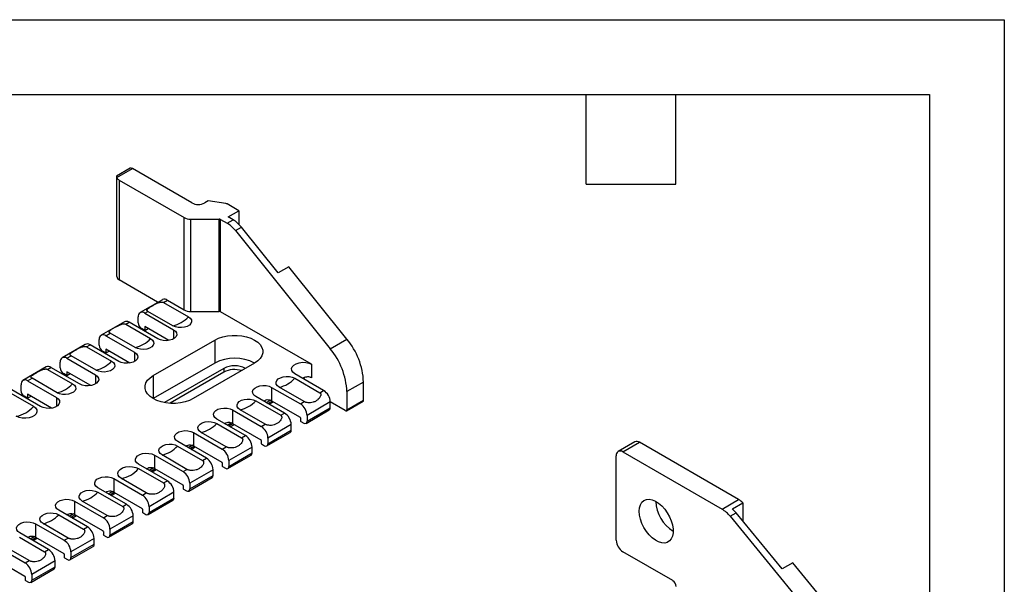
# Model space of a CAD drawing. Header units: millimetres. Extents: x 0 to 699, y 0 to 540.
# Tile 8 of 8: x 489 to 699, y 420 to 540. Entities that reach past the tile are written whole.
import ezdxf

# ---------------------------------------------------------------- set-up
doc = ezdxf.new("R2010")
doc.units = ezdxf.units.MM
doc.header["$LTSCALE"] = 2.5
doc.layers.add('TEXT', color=140, linetype='Continuous', lineweight=25)

msp = doc.modelspace()

# ---------------------------------------------------------------- linework, layer by layer
at = {"color": 7, "linetype": 'Continuous'}
for p, q in [((0.01, 539.76), (698.51, 539.76)), ((698.51, 539.76), (698.51, 0.01))]:
    msp.add_line(p, q, dxfattribs=at)
for p, q in [((512.61, 508.19), (509.76, 506.54)), ((509.77, 506.21), (513.11, 508.14)), ((525.75, 500.84), (513.11, 508.14)), ((509.7, 506.43), (509.7, 485.75)), ((510.28, 505.69), (524.09, 497.72)), ((510.28, 505.69), (510.28, 484.46)), ((529.23, 501.27), (528.5, 500.84)), ((533.01, 500.68), (529.23, 501.27)), ((535.74, 499.16), (533.23, 500.61)), ((533.48, 497.85), (535.74, 499.16)), ((535.74, 499.16), (535.74, 496.29)), ((524.09, 478.12), (524.09, 497.72)), ((525.5, 497.38), (531.58, 497.38)), ((525.5, 477.79), (525.5, 497.38)), ((531.58, 477.79), (531.58, 497.38)), ((531.86, 477.72), (531.86, 497.32)), ((531.86, 497.32), (533.24, 496.52)), ((533.24, 496.52), (534.51, 497.26)), ((534.51, 497.26), (533.48, 497.85)), ((535.01, 494.95), (536.28, 495.69)), ((535.01, 494.95), (555.19, 469.85)), ((544.08, 485.98), (536.28, 495.69)), ((546.35, 487.28), (544.08, 485.98)), ((558.72, 471.89), (546.35, 487.28)), ((518.42, 479.77), (510.28, 484.46)), ((519.54, 480.27), (514.77, 477.52)), ((518.53, 479.69), (518.42, 479.77)), ((519.71, 479.7), (520.54, 480.17)), ((519.71, 479.7), (525.02, 476.64)), ((520.54, 480.17), (524.09, 478.12)), ((515.76, 477.42), (516.41, 477.79)), ((515.76, 477.42), (521.86, 473.9)), ((521.72, 474.73), (516.41, 477.79)), ((525.5, 477.79), (531.58, 477.79)), ((551.21, 466.55), (531.86, 477.72)), ((511.41, 475.58), (506.46, 472.72)), ((511.69, 475.07), (512.41, 475.48)), ((518.5, 471.96), (512.41, 475.48)), ((514.35, 475.38), (514.35, 476.6)), ((507.46, 472.62), (508.39, 473.16)), ((513.69, 470.1), (508.39, 473.16)), ((511.69, 475.07), (516.99, 472)), ((515.76, 473.74), (515.06, 474.15)), ((515.76, 474.56), (515.76, 473.74)), ((520.87, 471.61), (515.76, 474.56)), ((515.76, 473.74), (516.47, 474.15)), ((521.86, 473.9), (521.86, 471.96)), ((506.04, 470.58), (506.04, 471.81)), ((507.46, 472.62), (513.56, 469.1)), ((517.53, 464.15), (530.61, 471.7)), ((530.61, 471.7), (530.61, 466.8)), ((555.19, 469.85), (558.72, 471.89)), ((503.1, 470.78), (498.15, 467.92)), ((503.38, 470.27), (504.1, 470.68)), ((503.38, 470.27), (508.68, 467.21)), ((510.2, 467.16), (504.1, 470.68)), ((507.46, 468.95), (506.75, 469.36)), ((507.46, 469.76), (507.46, 468.95)), ((512.56, 466.82), (507.46, 469.76)), ((507.46, 468.95), (508.16, 469.36)), ((513.56, 469.1), (513.56, 467.16)), ((497.73, 465.78), (497.73, 467.01)), ((499.15, 467.83), (500.08, 468.37)), ((499.15, 467.83), (505.25, 464.3)), ((505.39, 465.3), (500.08, 468.37)), ((494.79, 465.99), (489.84, 463.13)), ((495.07, 465.47), (495.79, 465.89)), ((495.07, 465.47), (500.38, 462.41)), ((501.89, 462.37), (495.79, 465.89)), ((499.15, 464.97), (499.15, 464.15)), ((504.25, 462.02), (499.15, 464.97)), ((530.61, 466.8), (517.53, 459.25)), ((532.56, 465.68), (519.95, 458.4)), ((532.56, 464.86), (521.12, 458.26)), ((539.1, 466.8), (526.02, 459.25)), ((532.56, 465.68), (532.56, 464.86)), ((551.21, 466.55), (551.21, 463.69)), ((490.84, 463.03), (491.77, 463.57)), ((490.84, 463.03), (496.94, 459.51)), ((497.08, 460.51), (491.77, 463.57)), ((499.15, 464.15), (498.44, 464.56)), ((499.15, 464.15), (499.86, 464.56)), ((505.25, 464.3), (505.25, 462.37)), ((517.53, 464.15), (517.53, 459.25)), ((547.64, 463.57), (552.95, 460.51)), ((553.77, 460.99), (547.67, 464.51)), ((562.26, 462.78), (558.72, 460.74)), ((562.26, 458.95), (562.26, 462.78)), ((486.76, 460.68), (492.07, 457.62)), ((493.58, 457.57), (487.48, 461.09)), ((489.43, 460.99), (489.43, 462.21)), ((542.72, 461.65), (548.82, 458.13)), ((542.72, 461.65), (542.72, 458.79)), ((549.65, 458.61), (544.34, 461.67)), ((552.95, 460.51), (553.77, 460.99)), ((558.72, 460.74), (558.72, 456.9)), ((490.84, 459.35), (490.13, 459.76)), ((490.84, 460.17), (490.84, 459.35)), ((495.94, 457.23), (490.84, 460.17)), ((490.84, 459.35), (491.55, 459.76)), ((496.94, 459.51), (496.94, 457.57)), ((539.33, 458.78), (544.64, 455.71)), ((545.46, 456.19), (539.36, 459.71)), ((541.57, 458.44), (542.44, 458.93)), ((541.93, 458.23), (542.81, 458.74)), ((542.22, 458.06), (543.11, 458.57)), ((542.72, 458.79), (548.75, 455.31)), ((548.82, 458.13), (549.65, 458.61)), ((555.19, 458.54), (550.24, 455.68)), ((558.37, 456.7), (555.19, 458.54)), ((555.19, 457.31), (555.19, 458.54)), ((558.62, 456.68), (562.15, 458.72)), ((558.72, 456.9), (562.26, 458.95)), ((534.41, 456.85), (540.51, 453.33)), ((534.41, 456.85), (534.41, 454)), ((541.34, 453.81), (536.04, 456.87)), ((550.03, 454), (554.98, 456.86)), ((550.24, 454.46), (555.19, 457.31)), ((537.15, 451.4), (531.06, 454.92)), ((544.64, 455.71), (545.46, 456.19)), ((548.82, 455.19), (548.82, 454.54)), ((548.89, 454.42), (549.53, 454.05)), ((550.24, 455.68), (550.24, 454.46)), ((531.03, 453.98), (536.33, 450.92)), ((533.27, 453.64), (534.13, 454.14)), ((533.62, 453.44), (534.5, 453.95)), ((533.91, 453.27), (534.8, 453.78)), ((534.41, 454), (540.44, 450.52)), ((540.51, 453.33), (541.34, 453.81)), ((546.88, 453.74), (541.93, 450.88)), ((541.93, 449.66), (546.88, 452.52)), ((546.88, 452.52), (546.88, 453.74)), ((526.11, 452.06), (532.21, 448.54)), ((526.11, 452.06), (526.11, 449.2)), ((533.03, 449.01), (527.73, 452.08)), ((536.33, 450.92), (537.15, 451.4)), ((540.51, 450.39), (540.51, 449.74)), ((541.72, 449.2), (546.67, 452.06)), ((541.93, 450.88), (541.93, 449.66)), ((522.72, 449.18), (528.02, 446.12)), ((528.85, 446.6), (522.75, 450.12)), ((524.96, 448.84), (525.82, 449.34)), ((525.31, 448.64), (526.2, 449.15)), ((525.6, 448.47), (526.49, 448.98)), ((526.11, 449.2), (532.13, 445.72)), ((532.21, 448.54), (533.03, 449.01)), ((538.57, 448.95), (533.62, 446.09)), ((538.57, 447.72), (538.57, 448.95)), ((540.58, 449.62), (541.22, 449.25)), ((619.95, 450.07), (616.41, 448.03)), ((617.41, 447.93), (620.95, 449.97)), ((642.02, 437.8), (620.95, 449.97)), ((517.8, 447.26), (523.9, 443.74)), ((517.8, 447.26), (517.8, 444.4)), ((524.72, 444.22), (519.42, 447.28)), ((528.02, 446.12), (528.85, 446.6)), ((533.41, 444.41), (538.36, 447.26)), ((533.62, 444.86), (538.57, 447.72)), ((533.62, 446.09), (533.62, 444.86)), ((616, 429.15), (616, 447.11)), ((617.41, 447.93), (638.49, 435.76)), ((514.41, 444.39), (519.71, 441.33)), ((520.54, 441.8), (514.44, 445.32)), ((516.65, 444.05), (517.51, 444.54)), ((517, 443.84), (517.89, 444.35)), ((517.3, 443.67), (518.18, 444.18)), ((517.8, 444.4), (523.83, 440.92)), ((523.9, 443.74), (524.72, 444.22)), ((530.26, 444.15), (525.31, 441.29)), ((530.26, 442.92), (530.26, 444.15)), ((532.21, 445.6), (532.21, 444.94)), ((532.28, 444.82), (532.91, 444.45)), ((509.14, 442.26), (515.23, 438.74)), ((509.14, 442.26), (509.14, 439.4)), ((516.06, 439.22), (510.76, 442.28)), ((519.71, 441.33), (520.54, 441.8)), ((525.1, 439.61), (530.05, 442.47)), ((525.31, 440.07), (530.26, 442.92)), ((511.88, 436.8), (505.78, 440.32)), ((523.9, 440.8), (523.9, 440.15)), ((523.97, 440.03), (524.6, 439.66)), ((525.31, 441.29), (525.31, 440.07)), ((505.75, 439.39), (511.05, 436.33)), ((507.99, 439.05), (508.85, 439.54)), ((508.34, 438.84), (509.22, 439.35)), ((508.63, 438.67), (509.52, 439.18)), ((509.14, 439.4), (515.16, 435.92)), ((515.23, 438.74), (516.06, 439.22)), ((516.44, 434.61), (521.74, 437.67)), ((521.95, 439.35), (516.65, 436.29)), ((516.65, 435.07), (521.95, 438.13)), ((521.95, 438.13), (521.95, 439.35)), ((638.49, 435.76), (642.02, 437.8)), ((503.57, 432.01), (497.47, 435.53)), ((500.83, 437.47), (506.93, 433.94)), ((500.83, 437.47), (500.83, 434.61)), ((507.75, 434.42), (502.45, 437.48)), ((511.05, 436.33), (511.88, 436.8)), ((515.23, 435.8), (515.23, 435.15)), ((516.65, 436.29), (516.65, 435.07)), ((640.68, 435.83), (642.94, 437.14)), ((642.94, 437.14), (642.94, 433.21)), ((497.44, 434.59), (502.74, 431.53)), ((499.68, 434.25), (500.54, 434.75)), ((500.03, 434.05), (500.92, 434.56)), ((500.33, 433.88), (501.21, 434.39)), ((500.83, 434.61), (506.86, 431.13)), ((506.93, 433.94), (507.75, 434.42)), ((513.29, 434.35), (508.34, 431.49)), ((513.29, 433.13), (513.29, 434.35)), ((515.31, 435.03), (515.94, 434.66)), ((640.2, 434.26), (641.48, 434.99)), ((640.2, 434.26), (661.14, 408.76)), ((651.28, 423.06), (641.48, 434.99)), ((492.52, 432.67), (498.62, 429.15)), ((492.52, 432.67), (492.52, 429.81)), ((499.44, 429.62), (494.14, 432.69)), ((502.74, 431.53), (503.57, 432.01)), ((508.13, 429.81), (513.08, 432.67)), ((508.34, 430.27), (513.29, 433.13)), ((508.34, 431.49), (508.34, 430.27)), ((489.13, 429.79), (494.43, 426.73)), ((495.26, 427.21), (489.16, 430.73)), ((491.37, 429.45), (492.23, 429.95)), ((491.72, 429.25), (492.61, 429.76)), ((492.02, 429.08), (492.9, 429.59)), ((492.52, 429.81), (498.55, 426.33)), ((498.62, 429.15), (499.44, 429.62)), ((504.98, 429.56), (500.03, 426.7)), ((504.98, 428.33), (504.98, 429.56)), ((506.93, 431), (506.93, 430.35)), ((507, 430.23), (507.63, 429.86)), ((484.21, 427.87), (490.31, 424.35)), ((491.13, 424.83), (485.83, 427.89)), ((494.43, 426.73), (495.26, 427.21)), ((499.82, 425.02), (504.77, 427.87)), ((500.03, 425.47), (504.98, 428.33)), ((484.21, 425.01), (490.24, 421.53)), ((498.62, 426.21), (498.62, 425.56)), ((498.69, 425.43), (499.32, 425.07)), ((500.03, 426.7), (500.03, 425.47)), ((628.02, 420.58), (617.41, 426.7)), ((490.31, 424.35), (491.13, 424.83)), ((491.52, 420.22), (496.47, 423.08)), ((496.67, 424.76), (491.72, 421.9)), ((491.72, 420.68), (496.67, 423.53)), ((496.67, 423.53), (496.67, 424.76)), ((653.54, 424.36), (651.28, 423.06)), ((664.68, 410.81), (653.54, 424.36)), ((490.31, 421.41), (490.31, 420.76)), ((491.72, 421.9), (491.72, 420.68)), ((490.38, 420.64), (491.02, 420.27))]:
    msp.add_line(p, q)
at = {"flags": 128}
for points in [[(525.02, 476.64), (525.41, 476.33), (525.65, 475.97), (525.69, 475.59), (525.55, 475.21), (525.23, 474.88), (524.76, 474.61), (524.18, 474.42), (523.53, 474.34), (522.87, 474.37), (522.25, 474.5), (521.72, 474.73)], [(521.86, 473.9), (522.27, 473.58), (522.51, 473.22), (522.55, 472.83), (522.41, 472.45), (522.09, 472.11), (521.61, 471.83), (521.01, 471.64), (520.35, 471.56), (519.68, 471.59), (519.05, 471.72), (518.5, 471.96)], [(516.99, 472), (517.39, 471.7), (517.62, 471.34), (517.67, 470.96), (517.53, 470.58), (517.21, 470.25), (516.74, 469.97), (516.16, 469.79), (515.51, 469.71), (514.85, 469.74), (514.23, 469.87), (513.69, 470.1)], [(530.61, 471.7), (531.42, 472.09), (532.32, 472.39), (533.3, 472.6), (534.33, 472.7), (535.38, 472.7), (536.41, 472.6), (537.39, 472.39), (538.3, 472.09), (539.1, 471.7), (539.77, 471.24), (540.29, 470.72), (540.65, 470.15), (540.83, 469.56), (540.83, 468.95), (540.65, 468.36), (540.29, 467.79), (539.77, 467.27), (539.1, 466.8)], [(513.56, 469.1), (513.96, 468.79), (514.2, 468.42), (514.24, 468.03), (514.1, 467.65), (513.78, 467.31), (513.3, 467.03), (512.71, 466.85), (512.05, 466.76), (511.37, 466.79), (510.74, 466.93), (510.2, 467.16)], [(508.68, 467.21), (509.08, 466.9), (509.31, 466.54), (509.36, 466.16), (509.22, 465.79), (508.9, 465.45), (508.43, 465.18), (507.85, 464.99), (507.2, 464.91), (506.54, 464.94), (505.92, 465.07), (505.39, 465.3)], [(547.67, 464.51), (547.25, 464.84), (547, 465.22), (546.95, 465.63), (547.1, 466.03), (547.44, 466.39), (547.94, 466.68), (548.57, 466.88), (549.26, 466.97), (549.97, 466.94), (550.64, 466.8), (551.21, 466.55)], [(505.25, 464.3), (505.65, 463.99), (505.89, 463.63), (505.94, 463.24), (505.79, 462.86), (505.47, 462.51), (504.99, 462.24), (504.4, 462.05), (503.74, 461.97), (503.06, 462), (502.43, 462.13), (501.89, 462.37)], [(526.02, 459.25), (525.22, 458.86), (524.31, 458.56), (523.33, 458.36), (522.3, 458.25), (521.25, 458.25), (520.22, 458.36), (519.24, 458.56), (518.33, 458.86), (517.53, 459.25), (516.86, 459.72), (516.34, 460.24), (515.98, 460.81), (515.8, 461.4), (515.8, 462), (515.98, 462.6), (516.34, 463.17), (516.86, 463.69), (517.53, 464.15)], [(544.34, 461.67), (543.95, 461.98), (543.71, 462.33), (543.67, 462.72), (543.81, 463.09), (544.13, 463.43), (544.6, 463.7), (545.18, 463.88), (545.83, 463.96), (546.49, 463.94), (547.11, 463.8), (547.64, 463.57)], [(500.38, 462.41), (500.77, 462.1), (501.01, 461.75), (501.05, 461.36), (500.91, 460.99), (500.59, 460.65), (500.12, 460.38), (499.54, 460.2), (498.89, 460.12), (498.23, 460.14), (497.61, 460.28), (497.08, 460.51)], [(539.36, 459.71), (538.96, 460.02), (538.72, 460.39), (538.68, 460.78), (538.82, 461.16), (539.14, 461.5), (539.62, 461.78), (540.21, 461.97), (540.87, 462.05), (541.55, 462.02), (542.18, 461.89), (542.72, 461.65)], [(496.94, 459.51), (497.34, 459.2), (497.58, 458.83), (497.63, 458.44), (497.48, 458.06), (497.16, 457.72), (496.68, 457.44), (496.09, 457.25), (495.43, 457.17), (494.75, 457.2), (494.12, 457.34), (493.58, 457.57)], [(536.04, 456.87), (535.64, 457.18), (535.41, 457.54), (535.36, 457.92), (535.5, 458.29), (535.82, 458.63), (536.29, 458.9), (536.87, 459.09), (537.52, 459.17), (538.18, 459.14), (538.8, 459.01), (539.33, 458.78)], [(492.07, 457.62), (492.51, 457.28), (492.77, 456.88), (492.82, 456.45), (492.66, 456.04), (492.31, 455.67), (491.79, 455.37), (491.14, 455.16), (490.43, 455.07), (489.69, 455.1), (489, 455.25), (488.42, 455.51)], [(531.06, 454.92), (530.65, 455.23), (530.41, 455.59), (530.37, 455.98), (530.51, 456.36), (530.83, 456.71), (531.31, 456.98), (531.91, 457.17), (532.57, 457.25), (533.24, 457.23), (533.87, 457.09), (534.41, 456.85)], [(527.73, 452.08), (527.33, 452.38), (527.1, 452.74), (527.05, 453.12), (527.19, 453.5), (527.51, 453.83), (527.98, 454.11), (528.56, 454.29), (529.21, 454.37), (529.87, 454.34), (530.49, 454.21), (531.03, 453.98)], [(522.75, 450.12), (522.34, 450.43), (522.11, 450.8), (522.06, 451.19), (522.2, 451.57), (522.53, 451.91), (523, 452.19), (523.6, 452.37), (524.26, 452.46), (524.93, 452.43), (525.57, 452.29), (526.11, 452.06)], [(519.42, 447.28), (519.02, 447.59), (518.79, 447.95), (518.74, 448.33), (518.88, 448.7), (519.2, 449.04), (519.67, 449.31), (520.25, 449.49), (520.9, 449.57), (521.56, 449.55), (522.19, 449.41), (522.72, 449.18)], [(514.44, 445.32), (514.03, 445.64), (513.8, 446), (513.75, 446.39), (513.89, 446.77), (514.22, 447.11), (514.7, 447.39), (515.29, 447.58), (515.95, 447.66), (516.62, 447.63), (517.26, 447.5), (517.8, 447.26)], [(510.76, 442.28), (510.32, 442.62), (510.06, 443.02), (510.01, 443.44), (510.16, 443.85), (510.52, 444.23), (511.04, 444.53), (511.68, 444.73), (512.4, 444.82), (513.13, 444.79), (513.82, 444.64), (514.41, 444.39)], [(505.78, 440.32), (505.37, 440.63), (505.14, 441), (505.09, 441.39), (505.23, 441.77), (505.56, 442.11), (506.03, 442.39), (506.63, 442.58), (507.29, 442.66), (507.96, 442.63), (508.59, 442.5), (509.14, 442.26)], [(502.45, 437.48), (502.05, 437.79), (501.82, 438.15), (501.77, 438.53), (501.91, 438.91), (502.23, 439.24), (502.7, 439.51), (503.28, 439.7), (503.93, 439.78), (504.59, 439.75), (505.22, 439.62), (505.75, 439.39)], [(497.47, 435.53), (497.06, 435.84), (496.83, 436.2), (496.78, 436.59), (496.92, 436.97), (497.25, 437.32), (497.72, 437.59), (498.32, 437.78), (498.98, 437.86), (499.65, 437.84), (500.29, 437.7), (500.83, 437.47)], [(620.88, 435.31), (620.94, 436.06), (621.13, 436.71), (621.45, 437.23), (621.87, 437.61), (622.39, 437.83), (622.98, 437.88), (623.63, 437.77), (624.31, 437.49), (625, 437.06), (625.66, 436.49), (626.29, 435.8), (626.84, 435.02), (627.32, 434.17), (627.69, 433.29), (627.94, 432.41), (628.07, 431.55), (628.07, 430.76), (627.94, 430.06), (627.69, 429.47), (627.32, 429.02), (626.84, 428.72), (626.29, 428.58), (625.66, 428.62), (625, 428.81), (624.31, 429.17), (623.63, 429.68), (622.98, 430.31), (622.39, 431.05), (621.87, 431.86), (621.45, 432.73), (621.13, 433.62), (620.94, 434.49), (620.88, 435.31)], [(494.14, 432.69), (493.74, 432.99), (493.51, 433.35), (493.46, 433.73), (493.6, 434.11), (493.92, 434.45), (494.39, 434.72), (494.97, 434.9), (495.62, 434.98), (496.28, 434.95), (496.91, 434.82), (497.44, 434.59)], [(489.16, 430.73), (488.75, 431.04), (488.52, 431.41), (488.47, 431.8), (488.61, 432.18), (488.94, 432.52), (489.42, 432.8), (490.01, 432.98), (490.67, 433.07), (491.34, 433.04), (491.98, 432.9), (492.52, 432.67)]]:
    msp.add_lwpolyline(points, dxfattribs=at)
for centre, radius, start, end in [((512.82, 507.73), 0.503, 54.3824, 114.3071), ((510.85, 506.78), 1.23, 207.6511, 242.3551), ((527.12, 503.49), 2.98, 242.6097, 297.3903), ((532.92, 500.04), 0.651, 61.1112, 82.0227), ((525.45, 500.27), 2.89, 241.9598, 271.1441), ((531.6, 496.82), 0.563, 61.9598, 91.1441), ((529.88, 490.95), 6.51, 37.9787, 58.8941), ((531.15, 491.68), 6.51, 37.9787, 58.8941), ((519.95, 479.36), 1.01, 54.3824, 114.3071), ((515.21, 476.74), 0.873, 50.7967, 189.214), ((525.45, 480.67), 2.89, 241.9598, 271.1441), ((531.6, 477.22), 0.563, 61.9598, 91.1441), ((511.82, 474.66), 1.01, 54.3824, 114.3071), ((515.89, 475.45), 1.54, 182.6055, 237.3945), ((520.26, 481.07), 6.51, 282.9789, 317.0158), ((506.9, 471.94), 0.873, 50.7967, 189.214), ((512.23, 476.44), 6.51, 282.9789, 317.0158), ((546.92, 462.07), 15.35, 2.6393, 39.7721), ((503.51, 469.86), 1.01, 54.3824, 114.3071), ((507.58, 470.65), 1.54, 182.6055, 237.3945), ((543.39, 460.03), 15.35, 2.6393, 39.7721), ((498.6, 467.15), 0.873, 50.7967, 189.214), ((503.93, 471.64), 6.51, 282.9789, 317.0158), ((534.86, 458.66), 9.18, 62.4863, 117.5191), ((495.2, 465.07), 1.01, 54.3824, 114.3071), ((499.27, 465.85), 1.54, 182.6055, 237.3945), ((534.86, 461.3), 4.95, 62.3474, 117.6626), ((534.87, 460.37), 5.06, 73.192, 117.222), ((490.29, 462.35), 0.873, 50.7967, 189.214), ((542.88, 468.01), 6.51, 282.9789, 317.0158), ((550.44, 463.22), 0.884, 134.2758, 167.4701), ((549.9, 461.42), 2.63, 60.1279, 67.0808), ((490.96, 461.06), 1.54, 182.6055, 237.3945), ((495.62, 466.85), 6.51, 282.9789, 317.0158), ((552.12, 458.4), 3.07, 2.6055, 57.3945), ((534.57, 463.21), 6.51, 282.9789, 317.0158), ((541.48, 456.62), 2.51, 60.1407, 67.4361), ((562.01, 458.92), 0.246, 305.0133, 6.2988), ((487.18, 461.87), 6.49, 281.0257, 318.969), ((547.17, 455.54), 3.07, 2.6055, 57.3945), ((554.71, 457.25), 0.48, 304.0564, 7.2558), ((558.51, 456.87), 0.218, 230.7967, 9.214), ((543.81, 453.6), 3.07, 2.6055, 57.3945), ((548.67, 455.18), 0.154, 2.6055, 57.3945), ((548.98, 454.54), 0.154, 182.6055, 237.3945), ((549.81, 454.39), 0.437, 230.7967, 9.214), ((526.27, 458.42), 6.51, 282.9789, 317.0158), ((533.17, 451.82), 2.51, 60.1407, 67.4361), ((538.86, 450.74), 3.07, 2.6055, 57.3945), ((546.4, 452.46), 0.48, 304.0564, 7.2558), ((535.5, 448.81), 3.07, 2.6055, 57.3945), ((540.36, 450.39), 0.154, 2.6055, 57.3945), ((620.36, 449.15), 1.01, 54.3824, 114.3071), ((517.96, 453.62), 6.51, 282.9789, 317.0158), ((524.86, 447.03), 2.51, 60.1407, 67.4361), ((530.55, 445.95), 3.07, 2.6055, 57.3945), ((540.67, 449.75), 0.154, 182.6055, 237.3945), ((541.5, 449.59), 0.437, 230.7967, 9.214), ((616.86, 447.25), 0.873, 50.7967, 189.214), ((527.19, 444.01), 3.07, 2.6055, 57.3945), ((538.09, 447.66), 0.48, 304.0564, 7.2558), ((509.52, 448.64), 6.49, 281.0257, 318.969), ((516.55, 442.23), 2.51, 60.1407, 67.4361), ((532.05, 445.59), 0.154, 2.6055, 57.3945), ((532.36, 444.95), 0.154, 182.6055, 237.3945), ((533.19, 444.79), 0.437, 230.7967, 9.214), ((518.88, 439.21), 3.07, 2.6055, 57.3945), ((522.24, 441.15), 3.07, 2.6055, 57.3945), ((529.78, 442.86), 0.48, 304.0564, 7.2558), ((523.74, 440.79), 0.154, 2.6055, 57.3945), ((524.05, 440.16), 0.154, 182.6055, 237.3945), ((524.88, 440), 0.437, 230.7967, 9.214), ((500.99, 443.82), 6.51, 282.9789, 317.0158), ((507.89, 437.23), 2.51, 60.1407, 67.4361), ((513.58, 436.15), 3.07, 2.6055, 57.3945), ((521.48, 438.07), 0.48, 304.0564, 7.2558), ((639.17, 432.93), 5.64, 48.1444, 59.6571), ((510.22, 434.21), 3.07, 2.6055, 57.3945), ((515.08, 435.79), 0.154, 2.6055, 57.3945), ((632.14, 437.65), 7.73, 181.6207, 238.3739), ((635.16, 430.23), 6.45, 38.6171, 58.9507), ((635.78, 430.34), 7.35, 39.2651, 48.2848), ((492.68, 439.03), 6.51, 282.9789, 317.0158), ((499.58, 432.43), 2.51, 60.1407, 67.4361), ((505.27, 431.36), 3.07, 2.6055, 57.3945), ((515.39, 435.15), 0.154, 182.6055, 237.3945), ((516.22, 435), 0.437, 230.7967, 9.214), ((501.91, 429.42), 3.07, 2.6055, 57.3945), ((512.81, 433.07), 0.48, 304.0564, 7.2558), ((491.27, 427.64), 2.51, 60.1407, 67.4361), ((506.77, 431), 0.154, 2.6055, 57.3945), ((507.08, 430.36), 0.154, 182.6055, 237.3945), ((507.91, 430.2), 0.437, 230.7967, 9.214), ((493.6, 424.62), 3.07, 2.6055, 57.3945), ((496.96, 426.56), 3.07, 2.6055, 57.3945), ((504.51, 428.27), 0.48, 304.0564, 7.2558), ((619.07, 429.29), 3.07, 182.6055, 237.3945), ((498.46, 426.2), 0.154, 2.6055, 57.3945), ((498.77, 425.56), 0.154, 182.6055, 237.3945), ((499.6, 425.4), 0.437, 230.7967, 9.214), ((488.65, 421.76), 3.07, 2.6055, 57.3945), ((496.2, 423.47), 0.48, 304.0564, 7.2558), ((490.16, 421.41), 0.154, 2.6055, 57.3945), ((490.46, 420.77), 0.154, 182.6055, 237.3945), ((491.29, 420.61), 0.437, 230.7967, 9.214), ((627.19, 419.28), 1.54, 2.6055, 57.3945)]:
    msp.add_arc(centre, radius, start, end)
msp.add_ellipse((511.7, 486.91), major_axis=(1.41, 2.45), ratio=0.577335, start_param=2.356235, end_param=3.141633)
for points, knots in [([(509.77, 506.53), (509.74, 506.51), (509.69, 506.47), (509.7, 506.36), (509.75, 506.25), (509.77, 506.21)], [0, 0, 0, 0, 0.443131, 0.734032, 1, 1, 1, 1]), ([(516.41, 477.79), (516.39, 477.8), (516.36, 477.83), (516.31, 477.86), (516.27, 477.9), (516.24, 477.93), (516.21, 477.97), (516.2, 478.01), (516.19, 478.05), (516.19, 478.12), (516.23, 478.22), (516.39, 478.39), (516.71, 478.61), (517.2, 478.9), (517.76, 479.22), (518.29, 479.48), (518.72, 479.66), (519.02, 479.74), (519.26, 479.78), (519.43, 479.78), (519.59, 479.76), (519.67, 479.72), (519.71, 479.7)], [0, 0, 0, 0, 0.014241, 0.028448, 0.042801, 0.057474, 0.072631, 0.088421, 0.104976, 0.122409, 0.181157, 0.248219, 0.368773, 0.500081, 0.631303, 0.751945, 0.818953, 0.877755, 0.9117, 0.942604, 0.971587, 1, 1, 1, 1]), ([(508.39, 473.16), (508.37, 473.17), (508.34, 473.2), (508.29, 473.23), (508.25, 473.27), (508.22, 473.3), (508.19, 473.34), (508.17, 473.38), (508.17, 473.41), (508.16, 473.49), (508.21, 473.59), (508.37, 473.76), (508.69, 473.98), (509.18, 474.27), (509.74, 474.59), (510.26, 474.85), (510.7, 475.03), (511, 475.11), (511.23, 475.15), (511.41, 475.15), (511.56, 475.13), (511.65, 475.09), (511.69, 475.07)], [0, 0, 0, 0, 0.014241, 0.028448, 0.042801, 0.057474, 0.072631, 0.088421, 0.104976, 0.122409, 0.181157, 0.248219, 0.368773, 0.500081, 0.631303, 0.751945, 0.818953, 0.877755, 0.9117, 0.942604, 0.971587, 1, 1, 1, 1]), ([(500.08, 468.37), (500.06, 468.38), (500.03, 468.4), (499.98, 468.43), (499.94, 468.47), (499.91, 468.51), (499.88, 468.54), (499.87, 468.58), (499.86, 468.62), (499.85, 468.69), (499.9, 468.79), (500.06, 468.96), (500.38, 469.18), (500.87, 469.48), (501.43, 469.79), (501.95, 470.05), (502.39, 470.23), (502.69, 470.32), (502.93, 470.35), (503.1, 470.35), (503.26, 470.33), (503.34, 470.29), (503.38, 470.27)], [0, 0, 0, 0, 0.014241, 0.028448, 0.042801, 0.057474, 0.072631, 0.088421, 0.104976, 0.122409, 0.181157, 0.248219, 0.368773, 0.500081, 0.631303, 0.751945, 0.818953, 0.877755, 0.9117, 0.942604, 0.971587, 1, 1, 1, 1]), ([(491.77, 463.57), (491.76, 463.58), (491.72, 463.6), (491.67, 463.64), (491.63, 463.67), (491.6, 463.71), (491.57, 463.75), (491.56, 463.78), (491.55, 463.82), (491.55, 463.89), (491.59, 464), (491.75, 464.17), (492.07, 464.39), (492.56, 464.68), (493.12, 464.99), (493.65, 465.26), (494.08, 465.43), (494.38, 465.52), (494.62, 465.56), (494.79, 465.56), (494.95, 465.53), (495.03, 465.49), (495.07, 465.47)], [0, 0, 0, 0, 0.014241, 0.028448, 0.042801, 0.057474, 0.072631, 0.088421, 0.104976, 0.122409, 0.181157, 0.248219, 0.368773, 0.500081, 0.631303, 0.751945, 0.818953, 0.877755, 0.9117, 0.942604, 0.971587, 1, 1, 1, 1]), ([(549.3, 463.57), (549.31, 463.57), (549.44, 463.69), (549.75, 463.81), (550.17, 463.93), (550.57, 463.95), (550.81, 463.87), (550.92, 463.83)], [0, 0, 0, 0, 0.013873, 0.291611, 0.544641, 0.77846, 1, 1, 1, 1]), ([(541.03, 458.75), (541.21, 458.84), (541.53, 459.02), (542.02, 459.06), (542.3, 458.97), (542.44, 458.93)], [0, 0, 0, 0, 0.384625, 0.704529, 1, 1, 1, 1]), ([(552.95, 460.51), (552.97, 460.5), (553, 460.48), (553.05, 460.43), (553.09, 460.38), (553.12, 460.33), (553.15, 460.27), (553.16, 460.2), (553.17, 460.13), (553.17, 460), (553.13, 459.8), (552.97, 459.46), (552.65, 459.08), (552.16, 458.73), (551.6, 458.47), (551.08, 458.37), (550.64, 458.36), (550.34, 458.39), (550.1, 458.43), (549.93, 458.48), (549.77, 458.54), (549.69, 458.58), (549.65, 458.61)], [0, 0, 0, 0, 0.014241, 0.028448, 0.042801, 0.057474, 0.072631, 0.088421, 0.104976, 0.122409, 0.181157, 0.248219, 0.368773, 0.500081, 0.631303, 0.751945, 0.818953, 0.877755, 0.9117, 0.942604, 0.971587, 1, 1, 1, 1]), ([(544.64, 455.71), (544.66, 455.7), (544.69, 455.68), (544.74, 455.64), (544.78, 455.59), (544.81, 455.53), (544.84, 455.47), (544.86, 455.41), (544.86, 455.34), (544.87, 455.21), (544.82, 455), (544.66, 454.66), (544.34, 454.28), (543.85, 453.93), (543.29, 453.68), (542.77, 453.57), (542.33, 453.56), (542.03, 453.59), (541.8, 453.64), (541.62, 453.69), (541.46, 453.74), (541.38, 453.79), (541.34, 453.81)], [0, 0, 0, 0, 0.014241, 0.028448, 0.042801, 0.057474, 0.072631, 0.088421, 0.104976, 0.122409, 0.181157, 0.248219, 0.368773, 0.500081, 0.631303, 0.751945, 0.818953, 0.877755, 0.9117, 0.942604, 0.971587, 1, 1, 1, 1]), ([(532.72, 453.95), (532.9, 454.05), (533.22, 454.22), (533.72, 454.26), (533.99, 454.18), (534.13, 454.14)], [0, 0, 0, 0, 0.384625, 0.704529, 1, 1, 1, 1]), ([(536.33, 450.92), (536.35, 450.91), (536.39, 450.88), (536.43, 450.84), (536.47, 450.79), (536.51, 450.74), (536.53, 450.68), (536.55, 450.61), (536.56, 450.54), (536.56, 450.41), (536.51, 450.2), (536.35, 449.87), (536.03, 449.48), (535.54, 449.13), (534.98, 448.88), (534.46, 448.78), (534.02, 448.76), (533.72, 448.79), (533.49, 448.84), (533.31, 448.89), (533.16, 448.95), (533.07, 448.99), (533.03, 449.01)], [0, 0, 0, 0, 0.014241, 0.028448, 0.042801, 0.057474, 0.072631, 0.088421, 0.104976, 0.122409, 0.181157, 0.248219, 0.368773, 0.500081, 0.631303, 0.751945, 0.818953, 0.877755, 0.9117, 0.942604, 0.971587, 1, 1, 1, 1]), ([(524.41, 449.16), (524.59, 449.25), (524.91, 449.42), (525.41, 449.46), (525.69, 449.38), (525.82, 449.34)], [0, 0, 0, 0, 0.384625, 0.704529, 1, 1, 1, 1]), ([(528.02, 446.12), (528.04, 446.11), (528.08, 446.09), (528.12, 446.04), (528.16, 445.99), (528.2, 445.94), (528.22, 445.88), (528.24, 445.82), (528.25, 445.75), (528.25, 445.61), (528.21, 445.41), (528.04, 445.07), (527.72, 444.69), (527.23, 444.34), (526.67, 444.08), (526.15, 443.98), (525.71, 443.97), (525.41, 444), (525.18, 444.04), (525, 444.09), (524.85, 444.15), (524.76, 444.2), (524.72, 444.22)], [0, 0, 0, 0, 0.014241, 0.028448, 0.042801, 0.057474, 0.072631, 0.088421, 0.104976, 0.122409, 0.181157, 0.248219, 0.368773, 0.500081, 0.631303, 0.751945, 0.818953, 0.877755, 0.9117, 0.942604, 0.971587, 1, 1, 1, 1]), ([(516.11, 444.36), (516.28, 444.45), (516.6, 444.63), (517.1, 444.67), (517.38, 444.58), (517.51, 444.55)], [0, 0, 0, 0, 0.3846253, 0.704529, 1, 1, 1, 1]), ([(519.71, 441.33), (519.73, 441.31), (519.78, 441.29), (519.83, 441.24), (519.87, 441.18), (519.91, 441.12), (519.94, 441.05), (519.95, 440.98), (519.96, 440.9), (519.97, 440.75), (519.92, 440.52), (519.73, 440.14), (519.38, 439.7), (518.83, 439.31), (518.21, 439.03), (517.63, 438.93), (517.15, 438.92), (516.84, 438.96), (516.6, 439.01), (516.44, 439.05), (516.3, 439.1), (516.17, 439.16), (516.1, 439.2), (516.06, 439.22)], [0, 0, 0, 0, 0.014261, 0.028486, 0.042853, 0.057532, 0.072686, 0.088461, 0.104987, 0.122377, 0.181158, 0.248174, 0.368802, 0.500042, 0.631194, 0.75191, 0.818873, 0.877707, 0.905087, 0.93043, 0.954264, 0.977219, 1, 1, 1, 1]), ([(507.44, 439.36), (507.62, 439.45), (507.94, 439.63), (508.44, 439.67), (508.72, 439.58), (508.85, 439.54)], [0, 0, 0, 0, 0.384625, 0.704529, 1, 1, 1, 1]), ([(511.05, 436.33), (511.07, 436.31), (511.11, 436.29), (511.15, 436.25), (511.19, 436.2), (511.23, 436.14), (511.25, 436.08), (511.27, 436.02), (511.28, 435.95), (511.28, 435.82), (511.23, 435.61), (511.07, 435.28), (510.75, 434.89), (510.26, 434.54), (509.7, 434.29), (509.18, 434.18), (508.74, 434.17), (508.44, 434.2), (508.21, 434.25), (508.03, 434.3), (507.88, 434.35), (507.79, 434.4), (507.75, 434.42)], [0, 0, 0, 0, 0.014241, 0.028448, 0.042801, 0.057474, 0.072631, 0.088421, 0.104976, 0.122409, 0.181157, 0.248219, 0.368773, 0.500081, 0.631303, 0.751945, 0.818953, 0.877755, 0.9117, 0.942604, 0.971587, 1, 1, 1, 1]), ([(499.13, 434.56), (499.31, 434.66), (499.63, 434.83), (500.13, 434.87), (500.41, 434.79), (500.54, 434.75)], [0, 0, 0, 0, 0.384625, 0.704529, 1, 1, 1, 1]), ([(502.74, 431.53), (502.76, 431.52), (502.8, 431.49), (502.85, 431.45), (502.89, 431.4), (502.92, 431.35), (502.94, 431.29), (502.96, 431.22), (502.97, 431.15), (502.97, 431.02), (502.93, 430.81), (502.76, 430.48), (502.44, 430.09), (501.95, 429.74), (501.4, 429.49), (500.87, 429.39), (500.43, 429.37), (500.13, 429.4), (499.9, 429.45), (499.72, 429.5), (499.57, 429.56), (499.48, 429.6), (499.44, 429.62)], [0, 0, 0, 0, 0.014241, 0.028448, 0.042801, 0.057474, 0.072631, 0.088421, 0.104976, 0.122409, 0.181157, 0.248219, 0.368773, 0.500081, 0.631303, 0.751945, 0.818953, 0.877755, 0.9117, 0.942604, 0.971587, 1, 1, 1, 1]), ([(490.83, 429.77), (491, 429.86), (491.32, 430.03), (491.82, 430.07), (492.1, 429.99), (492.23, 429.95)], [0, 0, 0, 0, 0.384625, 0.704529, 1, 1, 1, 1]), ([(494.43, 426.73), (494.45, 426.72), (494.49, 426.7), (494.54, 426.65), (494.58, 426.6), (494.61, 426.55), (494.63, 426.49), (494.65, 426.43), (494.66, 426.36), (494.66, 426.22), (494.62, 426.02), (494.45, 425.68), (494.14, 425.3), (493.64, 424.95), (493.09, 424.69), (492.56, 424.59), (492.12, 424.58), (491.83, 424.61), (491.59, 424.65), (491.42, 424.7), (491.26, 424.76), (491.18, 424.81), (491.13, 424.83)], [0, 0, 0, 0, 0.014241, 0.028448, 0.042801, 0.057474, 0.072631, 0.088421, 0.104976, 0.122409, 0.181157, 0.248219, 0.368773, 0.500081, 0.631303, 0.751945, 0.818953, 0.877755, 0.9117, 0.942604, 0.971587, 1, 1, 1, 1])]:
    msp.add_open_spline(points, degree=3, knots=knots)
at = {"layer": 'TEXT'}
for p, q in [((15.87, 523.87), (682.62, 523.87)), ((609.6, 504.82), (609.6, 523.87)), ((628.65, 504.82), (628.65, 523.87)), ((682.62, 523.87), (682.62, 15.87)), ((609.6, 504.82), (628.65, 504.82))]:
    msp.add_line(p, q, dxfattribs=at)

doc.saveas('drawing.dxf')
